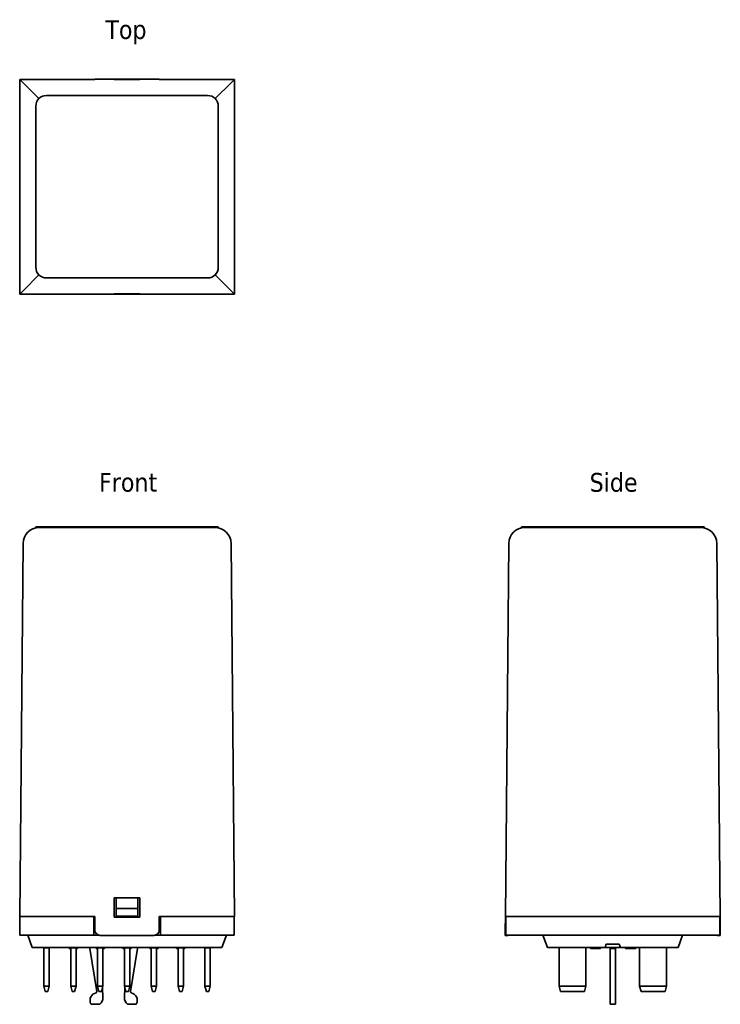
# Model space of a CAD drawing. Header units: millimetres. Extents: x 40 to 171, y 80 to 264.
import ezdxf

# ---------------------------------------------------------------- set-up
doc = ezdxf.new("R2010")
doc.units = ezdxf.units.MM
doc.layers.add('Symbol (ISO)', color=7, linetype='Continuous', lineweight=25)
doc.layers.add('Visible (ISO)', color=7, linetype='Continuous', lineweight=35)
doc.styles.add('Label Text (ISO)', font='TAHOMA.TTF')

msp = doc.modelspace()

# ---------------------------------------------------------------- linework, layer by layer
at = {"layer": 'Visible (ISO)'}
for p, q in [((40.24, 252.76), (40.24, 212.76)), ((40.24, 252.76), (54.24, 252.76)), ((40.24, 252.76), (40.87, 252.13)), ((43.83, 249.17), (40.87, 252.13)), ((54.24, 252.76), (54.24, 252.78)), ((65.24, 252.79), (55.24, 252.79)), ((57.84, 252.76), (62.64, 252.76)), ((57.84, 252.73), (57.84, 252.76)), ((62.64, 252.73), (57.84, 252.73)), ((62.64, 252.76), (62.64, 252.73)), ((66.24, 252.78), (66.24, 252.76)), ((66.24, 252.76), (80.24, 252.76)), ((79.62, 252.13), (76.66, 249.17)), ((79.62, 252.13), (80.24, 252.76)), ((80.24, 252.76), (80.24, 212.76)), ((45.24, 249.76), (75.24, 249.76)), ((43.24, 217.76), (43.24, 247.76)), ((77.24, 247.76), (77.24, 217.76)), ((40.87, 213.38), (43.83, 216.34)), ((75.24, 215.76), (45.24, 215.76)), ((76.66, 216.34), (79.62, 213.38)), ((40.87, 213.38), (40.24, 212.76)), ((80.24, 212.76), (79.62, 213.38)), ((54.24, 212.76), (40.24, 212.76)), ((54.24, 212.76), (54.24, 212.73)), ((65.24, 212.73), (55.24, 212.73)), ((57.84, 212.76), (57.84, 212.79)), ((57.84, 212.79), (62.64, 212.79)), ((62.64, 212.76), (57.84, 212.76)), ((62.64, 212.79), (62.64, 212.76)), ((80.24, 212.76), (66.24, 212.76)), ((66.24, 212.73), (66.24, 212.76)), ((43.24, 169.35), (45.24, 169.35)), ((43.24, 169.35), (43.24, 169.25)), ((45.24, 169.25), (43.24, 169.25)), ((75.24, 169.35), (45.24, 169.35)), ((75.24, 169.25), (45.24, 169.25)), ((75.24, 169.35), (77.24, 169.35)), ((77.24, 169.25), (75.24, 169.25)), ((77.24, 169.25), (77.24, 169.35)), ((133.72, 169.35), (133.72, 169.25)), ((133.72, 169.35), (135.72, 169.35)), ((135.72, 169.25), (133.72, 169.25)), ((165.72, 169.35), (135.72, 169.35)), ((165.72, 169.25), (135.72, 169.25)), ((165.72, 169.35), (167.72, 169.35)), ((167.72, 169.25), (165.72, 169.25)), ((167.72, 169.25), (167.72, 169.35)), ((40.87, 166.28), (40.24, 96.75)), ((80.24, 96.75), (79.62, 166.28)), ((130.72, 96.75), (131.34, 166.28)), ((170.09, 166.28), (170.72, 96.75)), ((57.84, 96.65), (57.84, 100.25)), ((57.84, 100.25), (62.64, 100.25)), ((58.24, 100.25), (58.24, 98.23)), ((62.24, 98.23), (62.24, 100.25)), ((62.64, 100.25), (62.64, 96.65)), ((58.24, 98.23), (58.24, 96.8)), ((62.24, 98.23), (58.24, 98.23)), ((62.24, 96.8), (62.24, 98.23)), ((54.24, 96.75), (40.24, 96.75)), ((40.29, 93.3), (40.29, 96.75)), ((54.04, 93.3), (54.04, 96.75)), ((54.24, 96.75), (54.24, 94.25)), ((62.64, 96.65), (57.84, 96.65)), ((62.24, 96.8), (58.24, 96.8)), ((58.24, 96.65), (58.24, 96.8)), ((62.24, 96.8), (62.24, 96.65)), ((80.24, 96.75), (66.24, 96.75)), ((66.24, 94.25), (66.24, 96.75)), ((66.44, 93.3), (66.44, 96.75)), ((80.19, 93.3), (80.19, 96.75)), ((130.69, 94.25), (130.72, 96.75)), ((170.72, 96.75), (130.72, 96.75)), ((130.77, 93.3), (130.77, 96.75)), ((170.67, 93.3), (170.67, 96.75)), ((170.74, 94.25), (170.72, 96.75)), ((130.69, 93.25), (130.69, 94.25)), ((170.74, 94.25), (170.75, 93.25)), ((43.29, 93.3), (40.29, 93.3)), ((41.74, 93.3), (42.58, 91)), ((43.29, 93.3), (54.04, 93.3)), ((54.93, 93.3), (54.04, 93.3)), ((65.24, 93.25), (55.24, 93.25)), ((66.44, 93.3), (65.56, 93.3)), ((66.44, 93.3), (77.19, 93.3)), ((80.19, 93.3), (77.19, 93.3)), ((78.74, 93.3), (77.91, 91)), ((130.69, 93.25), (131.19, 93.25)), ((133.77, 93.3), (130.77, 93.3)), ((133.77, 93.3), (167.67, 93.3)), ((137.72, 93.3), (138.55, 91)), ((163.72, 93.3), (162.88, 91)), ((170.67, 93.3), (167.67, 93.3)), ((170.24, 93.25), (170.75, 93.25)), ((43.24, 91), (42.58, 91)), ((43.24, 91), (77.24, 91)), ((44.74, 90.91), (44.74, 91)), ((44.74, 90.91), (44.74, 83.8)), ((44.74, 90.91), (45.74, 90.91)), ((45.74, 91), (45.74, 90.91)), ((45.74, 83.8), (45.74, 90.91)), ((49.46, 91), (49.46, 90.8)), ((49.55, 91), (49.55, 90.8)), ((49.74, 90.8), (49.55, 90.8)), ((49.74, 90.91), (49.74, 91)), ((49.74, 90.91), (49.74, 83.8)), ((49.74, 90.91), (50.74, 90.91)), ((50.74, 91), (50.74, 90.91)), ((50.74, 83.8), (50.74, 90.91)), ((50.93, 90.8), (50.74, 90.8)), ((50.93, 91), (50.93, 90.8)), ((51.03, 91), (51.03, 90.8)), ((53.29, 91), (53.29, 90.8)), ((54.61, 82.78), (53.29, 90.8)), ((54.48, 91), (54.48, 90.8)), ((54.56, 91), (54.56, 90.8)), ((54.74, 90.8), (54.56, 90.8)), ((54.74, 90.91), (54.74, 91)), ((54.74, 90.91), (54.74, 83.8)), ((54.74, 90.91), (55.74, 90.91)), ((55.74, 91), (55.74, 90.91)), ((55.74, 83.8), (55.74, 90.91)), ((56.01, 90.8), (55.74, 90.8)), ((56.01, 91), (56.01, 90.8)), ((56.02, 91), (56.02, 90.8)), ((59.46, 91), (59.46, 90.8)), ((59.49, 91), (59.49, 90.8)), ((59.74, 90.8), (59.49, 90.8)), ((59.74, 90.91), (59.74, 91)), ((59.74, 90.91), (59.74, 83.8)), ((59.74, 90.91), (60.74, 90.91)), ((60.74, 91), (60.74, 90.91)), ((60.74, 83.8), (60.74, 90.91)), ((60.82, 90.8), (60.74, 90.8)), ((60.82, 91), (60.82, 90.8)), ((60.99, 90.8), (60.82, 90.8)), ((62.19, 90.8), (60.87, 82.78)), ((60.99, 91), (60.99, 90.8)), ((62.19, 91), (62.19, 90.8)), ((64.46, 91), (64.46, 90.8)), ((64.46, 91), (64.46, 90.8)), ((64.48, 91), (64.48, 90.8)), ((64.68, 90.8), (64.48, 90.8)), ((64.68, 91), (64.68, 90.8)), ((64.74, 90.91), (64.74, 91)), ((64.74, 90.91), (64.74, 83.8)), ((64.74, 90.91), (65.74, 90.91)), ((65.74, 91), (65.74, 90.91)), ((65.74, 83.8), (65.74, 90.91)), ((66.02, 91), (66.02, 90.8)), ((66.02, 91), (66.02, 90.8)), ((69.48, 91), (69.48, 90.8)), ((69.49, 90.8), (69.48, 90.8)), ((69.49, 91), (69.49, 90.8)), ((69.64, 90.8), (69.49, 90.8)), ((69.64, 91), (69.64, 90.8)), ((69.74, 90.8), (69.64, 90.8)), ((69.74, 90.91), (69.74, 91)), ((69.74, 90.91), (69.74, 83.8)), ((69.74, 90.91), (70.74, 90.91)), ((70.74, 91), (70.74, 90.91)), ((70.74, 83.8), (70.74, 90.91)), ((70.79, 90.8), (70.74, 90.8)), ((70.79, 91), (70.79, 90.8)), ((71, 91), (71, 90.8)), ((71.01, 91), (71.01, 90.8)), ((74.74, 90.91), (74.74, 91)), ((74.74, 90.91), (74.74, 83.8)), ((74.74, 90.91), (75.74, 90.91)), ((75.74, 91), (75.74, 90.91)), ((75.74, 83.8), (75.74, 90.91)), ((77.91, 91), (77.24, 91)), ((139.22, 91), (138.55, 91)), ((139.22, 91), (149.28, 91)), ((140.72, 83.8), (140.72, 90.91)), ((145.72, 90.91), (145.72, 83.8)), ((146.57, 91), (146.57, 90.8)), ((146.88, 91), (146.88, 90.8)), ((147.03, 90.8), (146.88, 90.8)), ((147.03, 91), (147.03, 90.8)), ((147.3, 90.8), (147.03, 90.8)), ((147.3, 91), (147.3, 90.8)), ((147.69, 91), (147.69, 90.8)), ((148, 91), (148, 90.8)), ((148.16, 90.8), (148, 90.8)), ((148.16, 91), (148.16, 90.8)), ((148.43, 90.8), (148.16, 90.8)), ((148.43, 91), (148.43, 90.8)), ((149.28, 91), (149.5, 91.6)), ((152.15, 91), (149.28, 91)), ((149.5, 91.6), (151.94, 91.6)), ((150.22, 91), (150.22, 90.8)), ((150.22, 90.8), (151.22, 90.8)), ((150.22, 90.8), (150.22, 82.78)), ((151.22, 91), (151.22, 90.8)), ((151.22, 82.78), (151.22, 90.8)), ((151.94, 91.6), (152.15, 91)), ((152.15, 91), (162.22, 91)), ((153.07, 91), (153.07, 90.8)), ((153.38, 91), (153.38, 90.8)), ((153.53, 90.8), (153.38, 90.8)), ((153.53, 91), (153.53, 90.8)), ((153.8, 90.8), (153.53, 90.8)), ((153.8, 91), (153.8, 90.8)), ((154.05, 91), (154.05, 90.8)), ((154.08, 91), (154.08, 90.8)), ((154.11, 91), (154.11, 90.8)), ((154.94, 91), (154.94, 90.8)), ((155, 90.8), (154.94, 90.8)), ((155, 91), (155, 90.8)), ((155.01, 91), (155.01, 90.8)), ((155.72, 83.8), (155.72, 90.91)), ((160.72, 90.91), (160.72, 83.8)), ((162.88, 91), (162.22, 91)), ((45.74, 83.8), (44.74, 83.8)), ((45.01, 82.8), (44.74, 83.8)), ((45.01, 82.8), (45.48, 82.8)), ((45.74, 83.8), (45.48, 82.8)), ((50.74, 83.8), (49.74, 83.8)), ((50.01, 82.8), (49.74, 83.8)), ((50.01, 82.8), (50.48, 82.8)), ((50.74, 83.8), (50.48, 82.8)), ((55.74, 83.8), (54.74, 83.8)), ((55.01, 82.8), (54.74, 83.8)), ((55.01, 82.8), (55.48, 82.8)), ((55.74, 83.8), (55.48, 82.8)), ((55.65, 83.47), (55.74, 81.68)), ((60.74, 83.8), (59.74, 83.8)), ((60.01, 82.8), (59.74, 83.8)), ((59.75, 81.68), (59.83, 83.47)), ((60.01, 82.8), (60.48, 82.8)), ((60.74, 83.8), (60.48, 82.8)), ((65.74, 83.8), (64.74, 83.8)), ((65.01, 82.8), (64.74, 83.8)), ((65.01, 82.8), (65.48, 82.8)), ((65.74, 83.8), (65.48, 82.8)), ((70.74, 83.8), (69.74, 83.8)), ((70.01, 82.8), (69.74, 83.8)), ((70.01, 82.8), (70.48, 82.8)), ((70.74, 83.8), (70.48, 82.8)), ((75.74, 83.8), (74.74, 83.8)), ((75.01, 82.8), (74.74, 83.8)), ((75.01, 82.8), (75.48, 82.8)), ((75.74, 83.8), (75.48, 82.8)), ((140.72, 83.8), (140.98, 82.8)), ((145.72, 83.8), (140.72, 83.8)), ((140.98, 82.8), (145.45, 82.8)), ((145.45, 82.8), (145.72, 83.8)), ((150.22, 82.78), (150.22, 82.56)), ((151.22, 82.56), (151.22, 82.78)), ((160.72, 83.8), (155.72, 83.8)), ((155.98, 82.8), (155.72, 83.8)), ((155.98, 82.8), (160.45, 82.8)), ((160.45, 82.8), (160.72, 83.8)), ((150.22, 80.53), (150.22, 82.56)), ((151.22, 82.56), (151.22, 80.53)), ((55.14, 80.4), (53.64, 80.4)), ((61.84, 80.4), (60.34, 80.4)), ((150.22, 80.4), (150.22, 80.53)), ((150.22, 80.4), (151.22, 80.4)), ((151.22, 80.53), (151.22, 80.4))]:
    msp.add_line(p, q, dxfattribs=at)
for centre, radius, start, end in [((45.24, 247.76), 2, 90, 180), ((75.24, 247.76), 2, 0, 90), ((45.24, 217.76), 2, 180, 270), ((75.24, 217.76), 2, 270, 0), ((43.87, 166.25), 3, 90, 179.4863), ((76.62, 166.25), 3, 0.5137, 90), ((134.34, 166.25), 3, 90, 179.4863), ((167.09, 166.25), 3, 0.5137, 90), ((55.24, 94.25), 1, 180, 270), ((65.24, 94.25), 1, 270, 0), ((131.19, 94.25), 1, 270, 288.1949), ((170.24, 94.25), 1, 251.8051, 270), ((141.52, 91.8), 1.2, 221.8103, 228.1897), ((144.92, 91.8), 1.2, 311.8103, 318.1897), ((156.52, 91.8), 1.2, 221.8103, 228.1897), ((159.92, 91.8), 1.2, 311.8103, 318.1897), ((54.41, 82.75), 0.2, 284.6073, 9.334), ((61.07, 82.75), 0.2, 170.666, 255.3927), ((54.84, 81.1), 1.5, 104.6073, 202.6199), ((54.24, 81.6), 1.5, 306.8699, 2.8207), ((61.24, 81.6), 1.5, 177.1793, 233.1301), ((60.64, 81.1), 1.5, 337.3801, 75.3927), ((53.64, 80.6), 0.2, 202.6199, 270), ((61.84, 80.6), 0.2, 270, 337.3801)]:
    msp.add_arc(centre, radius, start, end, dxfattribs=at)
for centre, major_axis, start_param, end_param in [((55.24, 252.78), (1, 0), 1.570796, 3.141593), ((65.24, 252.78), (1, 0), 0, 1.570796), ((55.24, 212.73), (-1, 0), 0, 1.570796), ((65.24, 212.73), (-1, 0), 1.570796, 3.141593)]:
    msp.add_ellipse(centre, major_axis=major_axis, ratio=0.008966, start_param=start_param, end_param=end_param, dxfattribs=at)
for points, knots in [([(49.55, 90.8), (49.53, 90.8), (49.5, 90.8), (49.48, 90.8), (49.46, 90.8), (49.46, 90.8)], [-0.08751207, -0.08751207, -0.08751207, -0.08751207, -0.03213968, -0.03213968, 0, 0, 0, 0]), ([(51.03, 90.8), (51.03, 90.8), (51.01, 90.8), (50.98, 90.8), (50.96, 90.8), (50.93, 90.8)], [-0.04628431, -0.04628431, -0.04628431, -0.04628431, -0.0192821, -0.0192821, 0, 0, 0, 0]), ([(54.56, 90.8), (54.53, 90.8), (54.52, 90.8), (54.49, 90.8), (54.48, 90.8), (54.48, 90.8)], [-0.07575972, -0.07575972, -0.07575972, -0.07575972, -0.02935871, -0.02935871, 0, 0, 0, 0]), ([(59.49, 90.8), (59.49, 90.8), (59.49, 90.8), (59.48, 90.8), (59.46, 90.8), (59.46, 90.8)], [-0.02913872, -0.02913872, -0.02913872, -0.02913872, -0.02875263, -0.02875263, 0, 0, 0, 0]), ([(64.48, 90.8), (64.48, 90.8), (64.47, 90.8), (64.47, 90.8), (64.46, 90.8), (64.46, 90.8)], [-0.05508981, -0.05508981, -0.05508981, -0.05508981, -0.01261077, -0.01261077, 0, 0, 0, 0]), ([(66.02, 90.8), (66.02, 90.8), (66.02, 90.8), (66, 90.8), (65.99, 90.8), (65.95, 90.8), (65.92, 90.8), (65.88, 90.8)], [-0.0318597, -0.0318597, -0.0318597, -0.0318597, -0.02471695, -0.02471695, -0.01611124, -0.01611124, 0, 0, 0, 0]), ([(71, 90.8), (70.98, 90.8), (70.96, 90.8), (70.92, 90.8), (70.9, 90.8), (70.87, 90.8), (70.86, 90.8), (70.84, 90.8), (70.82, 90.8), (70.79, 90.8), (70.79, 90.8), (70.79, 90.8)], [-0.09896045, -0.09896045, -0.09896045, -0.09896045, -0.0750712, -0.0750712, -0.05445171, -0.05445171, -0.03210432, -0.03210432, -0.01922608, -0.01922608, 0, 0, 0, 0]), ([(146.88, 90.8), (146.88, 90.8), (146.87, 90.8), (146.86, 90.8), (146.86, 90.8), (146.84, 90.8), (146.83, 90.8), (146.8, 90.8), (146.79, 90.8), (146.7, 90.8), (146.63, 90.8), (146.57, 90.8)], [-0.09896045, -0.09896045, -0.09896045, -0.09896045, -0.0750712, -0.0750712, -0.05445171, -0.05445171, -0.03210432, -0.03210432, -0.01922608, -0.01922608, 0, 0, 0, 0]), ([(147.45, 90.8), (147.41, 90.8), (147.38, 90.8), (147.33, 90.8), (147.31, 90.8), (147.3, 90.8)], [-0.0318597, -0.0318597, -0.0318597, -0.0318597, -0.02471695, -0.02471695, -0.02150391, -0.02150391, -0.02150391, -0.02150391]), ([(147.69, 90.8), (147.68, 90.8), (147.66, 90.8), (147.6, 90.8), (147.54, 90.8), (147.45, 90.8)], [-0.04134881, -0.04134881, -0.04134881, -0.04134881, -0.0267443, -0.0267443, 0, 0, 0, 0]), ([(148, 90.8), (148, 90.8), (148, 90.8), (147.99, 90.8), (147.98, 90.8), (147.97, 90.8), (147.95, 90.8), (147.93, 90.8), (147.91, 90.8), (147.82, 90.8), (147.76, 90.8), (147.69, 90.8)], [-0.09896045, -0.09896045, -0.09896045, -0.09896045, -0.0750712, -0.0750712, -0.05445171, -0.05445171, -0.03210432, -0.03210432, -0.01922608, -0.01922608, 0, 0, 0, 0]), ([(153.38, 90.8), (153.38, 90.8), (153.37, 90.8), (153.36, 90.8), (153.36, 90.8), (153.34, 90.8), (153.33, 90.8), (153.3, 90.8), (153.29, 90.8), (153.2, 90.8), (153.13, 90.8), (153.07, 90.8)], [-0.09896045, -0.09896045, -0.09896045, -0.09896045, -0.0750712, -0.0750712, -0.05445171, -0.05445171, -0.03210432, -0.03210432, -0.01922608, -0.01922608, 0, 0, 0, 0]), ([(153.97, 90.8), (153.93, 90.8), (153.89, 90.8), (153.83, 90.8), (153.82, 90.8), (153.8, 90.8)], [-0.05426751, -0.05426751, -0.05426751, -0.05426751, -0.04746039, -0.04746039, -0.04421096, -0.04421096, -0.04421096, -0.04421096]), ([(154.49, 90.8), (154.42, 90.8), (154.35, 90.8), (154.25, 90.8), (154.17, 90.8), (154.11, 90.8)], [-0.06810404, -0.06810404, -0.06810404, -0.06810404, -0.020358, -0.020358, 0, 0, 0, 0]), ([(154.94, 90.8), (154.94, 90.8), (154.94, 90.8), (154.92, 90.8), (154.92, 90.8), (154.89, 90.8), (154.86, 90.8), (154.8, 90.8), (154.76, 90.8), (154.63, 90.8), (154.56, 90.8), (154.49, 90.8)], [-0.09448366, -0.09448366, -0.09448366, -0.09448366, -0.07854395, -0.07854395, -0.0638542, -0.0638542, -0.03998122, -0.03998122, -0.02102332, -0.02102332, 0, 0, 0, 0])]:
    msp.add_open_spline(points, degree=3, knots=knots, dxfattribs=at)
for points in [[(56.02, 90.8), (56.02, 90.8), (56.02, 90.8), (56.01, 90.8)], [(64.46, 90.8), (64.46, 90.8), (64.46, 90.8), (64.46, 90.8)], [(64.74, 90.8), (64.72, 90.8), (64.69, 90.8), (64.68, 90.8)], [(65.88, 90.8), (65.84, 90.8), (65.79, 90.8), (65.74, 90.8)], [(66.02, 90.8), (66.02, 90.8), (66.02, 90.8), (66.02, 90.8)], [(71.01, 90.8), (71.01, 90.8), (71, 90.8), (71, 90.8)], [(154.05, 90.8), (154.02, 90.8), (153.99, 90.8), (153.97, 90.8)], [(154.08, 90.8), (154.06, 90.8), (154.05, 90.8), (154.05, 90.8)], [(154.11, 90.8), (154.1, 90.8), (154.09, 90.8), (154.08, 90.8)], [(155.01, 90.8), (155.01, 90.8), (155.01, 90.8), (155, 90.8)]]:
    msp.add_open_spline(points, degree=3, dxfattribs=at)

# ---------------------------------------------------------------- texts
at = {"layer": 'Symbol (ISO)', "char_height": 3.5, "attachment_point": 7, "style": 'Label Text (ISO)'}
for s, insert in [('Top', (56.2, 259.29)), ('Side', (146.41, 175.85))]:
    msp.add_mtext(s, dxfattribs=dict(at, insert=insert))
at = {"layer": 'Symbol (ISO)', "insert": (55.02, 175.85), "char_height": 3.5, "attachment_point": 7, "line_spacing_factor": 1.16, "style": 'Label Text (ISO)'}
msp.add_mtext('Front', dxfattribs=at)

doc.saveas('drawing.dxf')
